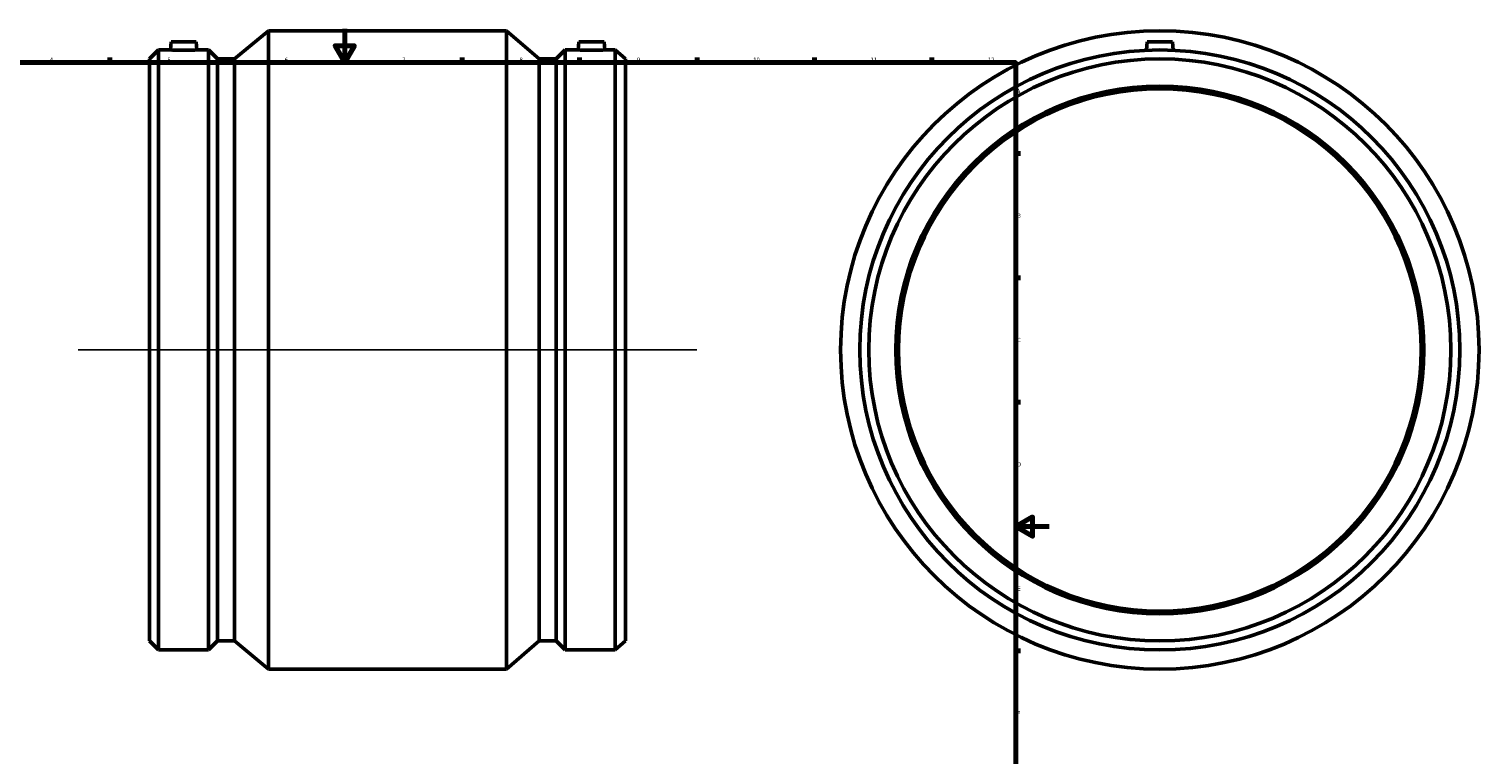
# Model space of a CAD drawing. Header units: millimetres. Extents: x -220 to 1238, y -271 to 1634.
# Tile 3 of 6: x 232 to 1097, y 161 to 594. Entities that reach past the tile are written whole.
import ezdxf

# ---------------------------------------------------------------- set-up
doc = ezdxf.new("R2010")
doc.units = ezdxf.units.MM
for name, color, linetype, lineweight in [('Border (ISO)', 7, 'Continuous', 70), ('Sketch Geometry (ISO)', 7, 'Continuous', 25), ('Visible (ISO)', 7, 'Continuous', 50)]:
    doc.layers.add(name, color=color, linetype=linetype, lineweight=lineweight)
doc.styles.add('Note Text (ISO)', font='tahoma.ttf')

# ---------------------------------------------------------------- blocks, each defined once
blk = doc.blocks.new('Borders Default Border')
at = {"layer": 'Border (ISO)'}
for p, q in [((70.08, 574), (70.08, 576.9)), ((140.17, 574), (140.17, 576.9)), ((210.25, 574), (210.25, 576.9)), ((280.33, 574), (280.33, 576.9)), ((350.42, 574), (350.42, 576.9)), ((490.58, 574), (490.58, 576.9)), ((560.67, 574), (560.67, 576.9)), ((630.75, 574), (630.75, 576.9)), ((700.83, 574), (700.83, 576.9)), ((770.92, 574), (770.92, 576.9)), ((20, 519.75), (17.1, 519.75)), ((821, 519.75), (823.9, 519.75)), ((20, 445.5), (17.1, 445.5)), ((821, 445.5), (823.9, 445.5)), ((20, 371.25), (17.1, 371.25)), ((821, 371.25), (823.9, 371.25)), ((20, 222.75), (17.1, 222.75)), ((821, 222.75), (823.9, 222.75)), ((20, 148.5), (17.1, 148.5)), ((821, 148.5), (823.9, 148.5)), ((20, 74.25), (17.1, 74.25)), ((821, 74.25), (823.9, 74.25)), ((70.08, 20), (70.08, 17.1)), ((140.17, 20), (140.17, 17.1)), ((210.25, 20), (210.25, 17.1)), ((280.33, 20), (280.33, 17.1)), ((350.42, 20), (350.42, 17.1)), ((490.58, 20), (490.58, 17.1)), ((560.67, 20), (560.67, 17.1)), ((630.75, 20), (630.75, 17.1)), ((700.83, 20), (700.83, 17.1)), ((770.92, 20), (770.92, 17.1))]:
    blk.add_line(p, q, dxfattribs=at)
at = {"layer": 'Border (ISO)', "flags": 128}
for points in [[(420.5, 594), (420.5, 574), (414.73, 584), (426.27, 584), (420.5, 574)], [(20, 20), (20, 574), (821, 574), (821, 20), (20, 20)], [(0, 297), (20, 297), (10, 302.77), (10, 291.23), (20, 297)], [(841, 297), (821, 297), (831, 302.77), (831, 291.23), (821, 297)], [(420.5, 0), (420.5, 20), (414.73, 10), (426.27, 10), (420.5, 20)]]:
    blk.add_lwpolyline(points, dxfattribs=at)
at = {"layer": 'Border (ISO)', "color": 232, "true_color": 0xca0064, "char_height": 2.5, "attachment_point": 7, "style": 'Note Text (ISO)'}
for s, insert in [('1', (34.48, 574.4)), ('2', (104.37, 574.4)), ('3', (174.43, 574.35)), ('4', (244.42, 574.4)), ('5', (314.64, 574.35)), ('6', (384.66, 574.35)), ('7', (454.77, 574.4)), ('8', (524.81, 574.34)), ('9', (594.88, 574.35)), ('10', (664.29, 574.35)), ('11', (734.37, 574.4)), ('12', (804.46, 574.4)), ('A', (17.29, 555.62)), ('A', (821.59, 555.62)), ('B', (17.59, 481.37)), ('B', (821.89, 481.37)), ('C', (17.43, 407.08)), ('C', (821.73, 407.08)), ('D', (17.43, 332.88)), ('D', (821.73, 332.88)), ('E', (17.64, 258.63)), ('E', (821.94, 258.63)), ('F', (17.7, 184.38)), ('F', (822, 184.38)), ('G', (17.31, 110.08)), ('G', (821.61, 110.08)), ('H', (17.44, 35.88)), ('H', (821.74, 35.88)), ('1', (34.48, 17.1)), ('2', (104.37, 17.1)), ('3', (174.43, 17.05)), ('4', (244.42, 17.1)), ('5', (314.64, 17.05)), ('6', (384.66, 17.05)), ('7', (454.77, 17.1)), ('8', (524.81, 17.04)), ('9', (594.88, 17.05)), ('10', (664.29, 17.05)), ('11', (734.37, 17.1)), ('12', (804.46, 17.1))]:
    blk.add_mtext(s, dxfattribs=dict(at, insert=insert))

msp = doc.modelspace()

# ---------------------------------------------------------------- linework, layer by layer
at = {"layer": 'Sketch Geometry (ISO)'}
msp.add_line((261.431, 402.427), (630.631, 402.427), dxfattribs=at)
at = {"layer": 'Visible (ISO)'}
for p, q in [((354.781, 576.125), (375.031, 592.927)), ((375.031, 211.927), (375.031, 592.927)), ((375.031, 592.927), (517.031, 592.927)), ((517.031, 211.927), (517.031, 592.927)), ((536.446, 576.125), (517.031, 592.927)), ((304.031, 576.125), (309.403, 581.497)), ((309.403, 223.357), (309.403, 581.497)), ((309.403, 581.497), (316.4, 581.497)), ((316.831, 586.427), (316.4, 581.497)), ((316.831, 586.427), (331.831, 586.427)), ((331.831, 586.427), (332.263, 581.497)), ((332.263, 581.497), (339.259, 581.497)), ((339.259, 223.357), (339.259, 581.497)), ((344.631, 576.125), (339.259, 581.497)), ((546.596, 576.125), (551.968, 581.497)), ((551.968, 223.357), (551.968, 581.497)), ((551.968, 581.497), (559.8, 581.497)), ((560.231, 586.427), (559.8, 581.497)), ((575.231, 586.427), (560.231, 586.427)), ((575.231, 586.427), (575.663, 581.497)), ((575.663, 581.497), (581.824, 581.497)), ((581.824, 223.357), (581.824, 581.497)), ((588.031, 576.125), (581.824, 581.497)), ((899.464, 586.427), (899.017, 581.321)), ((899.464, 586.427), (914.464, 586.427)), ((914.464, 586.427), (914.911, 581.321)), ((304.031, 228.729), (304.031, 576.125)), ((344.631, 228.729), (344.631, 576.125)), ((344.631, 576.125), (354.781, 576.125)), ((354.781, 228.729), (354.781, 576.125)), ((536.446, 228.729), (536.446, 576.125)), ((536.446, 576.125), (546.596, 576.125)), ((546.596, 228.729), (546.596, 576.125)), ((588.031, 228.729), (588.031, 576.125)), ((304.031, 228.729), (309.403, 223.357)), ((344.631, 228.729), (339.259, 223.357)), ((344.631, 228.729), (354.781, 228.729)), ((354.781, 228.729), (375.031, 211.927)), ((536.446, 228.729), (517.031, 211.927)), ((536.446, 228.729), (546.596, 228.729)), ((546.596, 228.729), (551.968, 223.357)), ((588.031, 228.729), (581.824, 223.357)), ((309.403, 223.357), (339.259, 223.357)), ((551.968, 223.357), (581.824, 223.357)), ((375.031, 211.927), (517.031, 211.927))]:
    msp.add_line(p, q, dxfattribs=at)
for radius in [190.5, 179.07, 173.698, 157.5, 155.925]:
    msp.add_circle((906.964, 402.427), radius, dxfattribs=at)
for points, knots in [([(332.263, 581.497), (332.263, 581.497), (332.064, 581.488), (331.256, 581.455), (330.646, 581.431), (329.239, 581.387), (328.347, 581.364), (326.392, 581.33), (325.328, 581.321), (323.334, 581.321), (322.271, 581.33), (320.315, 581.364), (319.423, 581.387), (318.016, 581.431), (317.407, 581.455), (316.598, 581.488), (316.4, 581.497), (316.4, 581.497)], [1.1963806, 1.1963806, 1.1963806, 1.1963806, 1.4954094, 1.4954094, 1.7944382, 1.7944382, 2.0935997, 2.0935997, 2.3927612, 2.3927612, 2.6919227, 2.6919227, 2.9910842, 2.9910842, 3.290113, 3.290113, 3.5891418, 3.5891418, 3.5891418, 3.5891418]), ([(567.731, 581.321), (566.734, 581.321), (565.671, 581.33), (563.715, 581.364), (562.823, 581.387), (561.416, 581.431), (560.807, 581.455), (559.998, 581.488), (559.8, 581.497), (559.8, 581.497)], [0, 0, 0, 0, 0.2991615, 0.2991615, 0.598323, 0.598323, 0.8973518, 0.8973518, 1.1963806, 1.1963806, 1.1963806, 1.1963806]), ([(575.663, 581.497), (575.663, 581.497), (575.464, 581.488), (574.656, 581.455), (574.046, 581.431), (572.639, 581.387), (571.747, 581.364), (569.792, 581.33), (568.728, 581.321), (567.731, 581.321)], [3.5891418, 3.5891418, 3.5891418, 3.5891418, 3.8881706, 3.8881706, 4.1871994, 4.1871994, 4.4863609, 4.4863609, 4.7855224, 4.7855224, 4.7855224, 4.7855224])]:
    msp.add_open_spline(points, degree=3, knots=knots, dxfattribs=at)

# ---------------------------------------------------------------- block references
msp.add_blockref('Borders Default Border', (0, 0))

doc.saveas('drawing.dxf')
